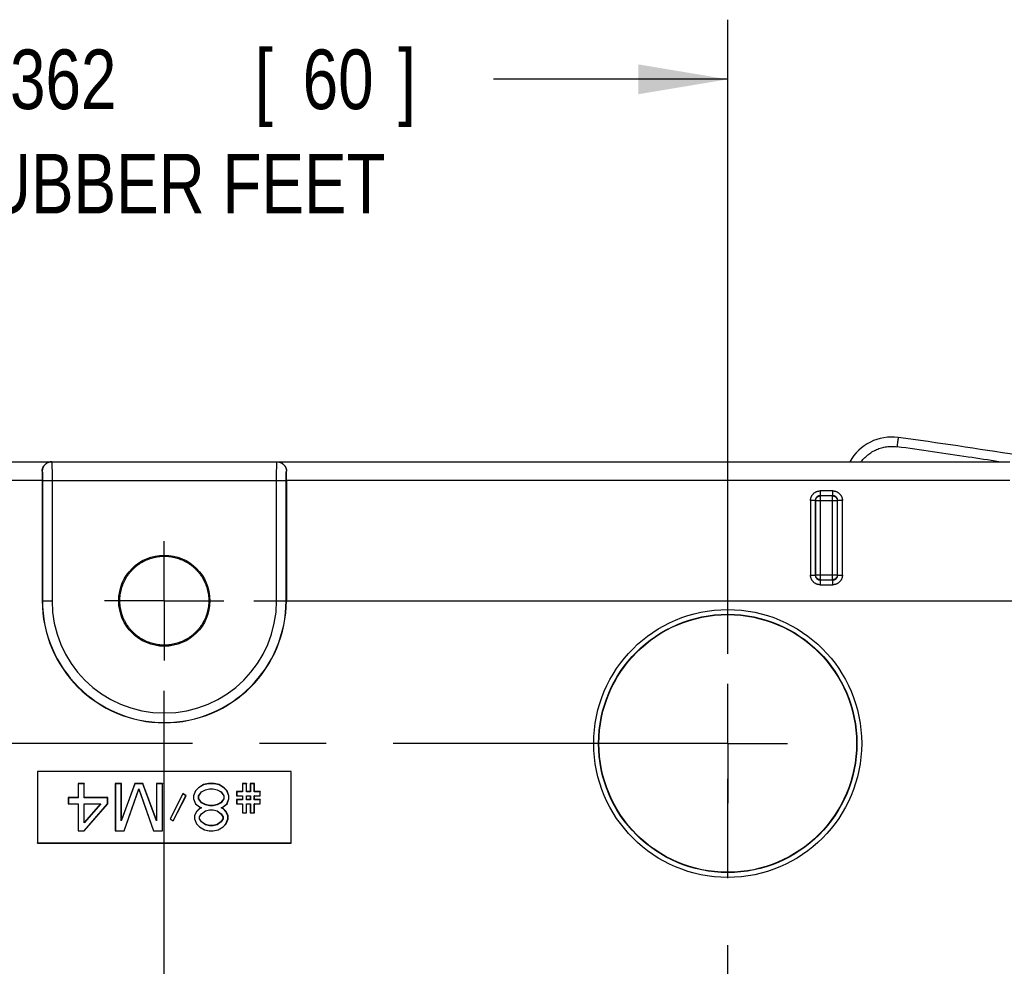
# Model space of a CAD drawing. Header units: inches. Extents: x 0 to 34, y 0 to 22.
# Tile 47 of 49: x 22.2 to 24.3, y 16.9 to 18.9. Entities that reach past the tile are written whole.
import ezdxf

# ---------------------------------------------------------------- set-up
doc = ezdxf.new("R2010")
doc.units = ezdxf.units.IN
doc.header["$LTSCALE"] = 1.87
doc.header["$MEASUREMENT"] = 0
doc.linetypes.add('CENTER', pattern=[0.6, 0.375, -0.075, 0.075, -0.075])
doc.layers.get('0').update_dxf_attribs({"linetype": 'CONTINUOUS'})
doc.layers.add('DEFAULT_1', color=7, linetype='CENTER')
doc.layers.add('DIMENSIONS', color=7, linetype='CONTINUOUS')
doc.styles.get("Standard").update_dxf_attribs({"font": 'txt', "width": 0.8})
doc.dimstyles.new('DIMSTYLE_1', dxfattribs={"dimtxt": 0.125, "dimasz": 0.1875, "dimexe": 0.18, "dimexo": 0.0625, "dimgap": 0.09, "dimtad": 0, "dimtih": 1, "dimtoh": 1, "dimdec": 3, "dimzin": 4, "dimdsep": 46, "dimtxsty": 'STANDARD', "dimblk": '_FILLED', "dimblk1": '_FILLED', "dimblk2": '_FILLED', "dimcen": 0.09, "dimadec": 0, "dimazin": 0, "dimtp": 0.01, "dimtm": 0.01, "dimtfac": 1, "dimtdec": 3, "dimtofl": 0, "dimtmove": 0, "dimatfit": 3, "dimldrblk": '_FILLED', "dimfxl": 1, "dimtolj": 1, "dimtzin": 4, "dimarcsym": 0})

# ---------------------------------------------------------------- blocks, each defined once
blk = doc.blocks.new('_FILLED')
at = {"color": 0, "linetype": 'BYBLOCK'}
blk.add_solid([(0, 0), (-1, 0.167), (-1, -0.167)], dxfattribs=at)
blk = doc.blocks.new('*D4')
at = {"layer": 'DIMENSIONS', "color": 2, "linetype": 'CONTINUOUS'}
for p, q in [((22.7261, 17.6459), (25.5438, 17.6459)), ((25.4188, 17.6459), (25.4188, 14.6908)), ((25.4188, 11.1459), (25.4188, 14.222)), ((22.7261, 11.1459), (25.5438, 11.1459))]:
    blk.add_line(p, q, dxfattribs=at)
at = {"layer": 'DIMENSIONS', "color": 2, "linetype": 'CONTINUOUS', "xscale": 0.1875, "yscale": 0.1875, "zscale": 0.1875}
for p, rotation in [((25.4188, 17.6459), 90), ((25.4188, 11.1459), 270)]:
    blk.add_blockref('_FILLED', p, dxfattribs=dict(at, rotation=rotation))
at = {"layer": 'DIMENSIONS', "color": 2, "linetype": 'CONTINUOUS', "width": 0.8}
for s, p in [('[', (25.3813, 14.5033)), (']', (25.9813, 14.5033)), ('6.500', (24.7563, 14.5033)), ('165.1', (25.4813, 14.5033)), ('PANEL MOUNT SCREWS', (24.5188, 14.2845))]:
    blk.add_text(s, height=0.125, dxfattribs=at).set_placement(p)
blk = doc.blocks.new('*D6')
at = {"layer": 'DIMENSIONS', "color": 2, "linetype": 'CONTINUOUS'}
for p, q in [((21.3574, 17.5342), (21.3574, 18.864)), ((23.7196, 17.5342), (23.7196, 18.864)), ((21.3574, 18.739), (22.0035, 18.739)), ((23.7196, 18.739), (23.2285, 18.739))]:
    blk.add_line(p, q, dxfattribs=at)
at = {"layer": 'DIMENSIONS', "color": 2, "linetype": 'CONTINUOUS', "xscale": 0.1875, "yscale": 0.1875, "zscale": 0.1875, "rotation": 180}
blk.add_blockref('_FILLED', (21.3574, 18.739), dxfattribs=at)
at = {"layer": 'DIMENSIONS', "color": 2, "linetype": 'CONTINUOUS', "xscale": 0.1875, "yscale": 0.1875, "zscale": 0.1875}
blk.add_blockref('_FILLED', (23.7196, 18.739), dxfattribs=at)
at = {"layer": 'DIMENSIONS', "color": 2, "linetype": 'CONTINUOUS', "width": 0.8}
for s, p in [('2.362', (22.1035, 18.6765)), ('[', (22.7285, 18.6765)), ('60', (22.8285, 18.6765)), (']', (23.0285, 18.6765)), ('RUBBER FEET', (22.066, 18.4577))]:
    blk.add_text(s, height=0.125, dxfattribs=at).set_placement(p)

msp = doc.modelspace()

# ---------------------------------------------------------------- linework, layer by layer
at = {"color": 7, "linetype": 'CONTINUOUS'}
for p, q in [((20.7662, 17.9372), (24.3108, 17.9372)), ((22.2825, 17.9172), (22.2827, 17.9172)), ((22.7944, 17.9172), (22.7946, 17.9172)), ((22.2826, 17.8979), (20.7662, 17.8979)), ((22.2826, 17.8979), (22.2826, 17.6459)), ((22.2832, 17.8979), (22.2832, 17.6459)), ((22.2832, 17.8979), (22.7939, 17.8979)), ((22.3031, 17.8979), (22.3031, 17.6459)), ((22.7739, 17.6459), (22.7739, 17.8979)), ((22.7939, 17.6459), (22.7939, 17.8979)), ((22.7944, 17.8979), (22.7944, 17.6459)), ((24.3108, 17.8979), (22.7944, 17.8979)), ((23.9132, 17.876), (23.9132, 17.866)), ((23.94, 17.876), (23.9132, 17.876)), ((23.94, 17.866), (23.94, 17.876)), ((23.8932, 17.856), (23.8932, 17.6994)), ((23.9032, 17.856), (23.8932, 17.856)), ((23.9032, 17.856), (23.9032, 17.6994)), ((23.9037, 17.8555), (23.9032, 17.856)), ((23.9037, 17.8555), (23.9037, 17.6999)), ((23.9494, 17.8555), (23.9037, 17.8555)), ((23.94, 17.866), (23.9132, 17.866)), ((23.9137, 17.8655), (23.9132, 17.866)), ((23.9137, 17.8655), (23.9137, 17.6899)), ((23.9394, 17.8655), (23.9137, 17.8655)), ((23.9394, 17.8655), (23.94, 17.866)), ((23.9394, 17.6899), (23.9394, 17.8655)), ((23.9494, 17.8555), (23.95, 17.856)), ((23.9494, 17.6999), (23.9494, 17.8555)), ((23.95, 17.6994), (23.95, 17.856)), ((23.9599, 17.856), (23.95, 17.856)), ((23.9599, 17.6994), (23.9599, 17.856)), ((23.8932, 17.6994), (23.9032, 17.6994)), ((23.9037, 17.6999), (23.9032, 17.6994)), ((23.9037, 17.6999), (23.9494, 17.6999)), ((23.9137, 17.6899), (23.9132, 17.6894)), ((23.9132, 17.6894), (23.9132, 17.6794)), ((23.9132, 17.6894), (23.94, 17.6894)), ((23.9137, 17.6899), (23.9394, 17.6899)), ((23.9394, 17.6899), (23.94, 17.6894)), ((23.94, 17.6794), (23.94, 17.6894)), ((23.9494, 17.6999), (23.95, 17.6994)), ((23.95, 17.6994), (23.9599, 17.6994)), ((23.9132, 17.6794), (23.94, 17.6794)), ((22.2826, 17.6459), (22.3031, 17.6459)), ((22.7739, 17.6459), (22.7944, 17.6459)), ((22.2725, 17.2879), (22.2725, 17.1378)), ((22.2725, 17.2879), (22.2728, 17.2876)), ((22.8045, 17.2879), (22.2725, 17.2879)), ((22.2728, 17.2876), (22.2728, 17.138)), ((22.8043, 17.2876), (22.2728, 17.2876)), ((22.8045, 17.2879), (22.8043, 17.2876)), ((22.8043, 17.138), (22.8043, 17.2876)), ((22.8045, 17.1378), (22.8045, 17.2879)), ((22.3578, 17.2623), (22.3578, 17.233)), ((22.3578, 17.2623), (22.3581, 17.262)), ((22.3707, 17.2623), (22.3578, 17.2623)), ((22.3581, 17.262), (22.3581, 17.2327)), ((22.3704, 17.262), (22.3581, 17.262)), ((22.3707, 17.2623), (22.3704, 17.262)), ((22.3704, 17.2327), (22.3704, 17.262)), ((22.3707, 17.233), (22.3707, 17.2623)), ((22.4357, 17.2623), (22.4357, 17.1634)), ((22.4357, 17.2623), (22.436, 17.262)), ((22.4486, 17.2623), (22.4357, 17.2623)), ((22.436, 17.262), (22.436, 17.1636)), ((22.4483, 17.262), (22.436, 17.262)), ((22.4486, 17.2623), (22.4483, 17.262)), ((22.477, 17.262), (22.4483, 17.1846)), ((22.4483, 17.1846), (22.4483, 17.262)), ((22.4768, 17.2623), (22.4486, 17.186)), ((22.4486, 17.186), (22.4486, 17.2623)), ((22.4768, 17.2623), (22.477, 17.262)), ((22.4936, 17.2623), (22.4768, 17.2623)), ((22.4934, 17.262), (22.477, 17.262)), ((22.4936, 17.2623), (22.4934, 17.262)), ((22.5221, 17.1846), (22.4934, 17.262)), ((22.5219, 17.186), (22.4936, 17.2623)), ((22.5219, 17.2623), (22.5219, 17.186)), ((22.5219, 17.2623), (22.5221, 17.262)), ((22.5347, 17.2623), (22.5219, 17.2623)), ((22.5221, 17.262), (22.5221, 17.1846)), ((22.5344, 17.262), (22.5221, 17.262)), ((22.5347, 17.2623), (22.5344, 17.262)), ((22.5344, 17.1636), (22.5344, 17.262)), ((22.5347, 17.1634), (22.5347, 17.2623)), ((22.6205, 17.2602), (22.6101, 17.2539)), ((22.6206, 17.2599), (22.6103, 17.2537)), ((22.6308, 17.2623), (22.6205, 17.2602)), ((22.6205, 17.2602), (22.6206, 17.2599)), ((22.6308, 17.262), (22.6206, 17.2599)), ((22.6308, 17.2623), (22.6308, 17.262)), ((22.6431, 17.2623), (22.6308, 17.2623)), ((22.6431, 17.262), (22.6308, 17.262)), ((22.6431, 17.2623), (22.6431, 17.262)), ((22.6535, 17.2602), (22.6431, 17.2623)), ((22.6534, 17.2599), (22.6431, 17.262)), ((22.6535, 17.2602), (22.6534, 17.2599)), ((22.6636, 17.2537), (22.6534, 17.2599)), ((22.6638, 17.2539), (22.6535, 17.2602)), ((22.7023, 17.2623), (22.7023, 17.2456)), ((22.7023, 17.2623), (22.7026, 17.262)), ((22.711, 17.2623), (22.7023, 17.2623)), ((22.7026, 17.262), (22.7026, 17.2453)), ((22.7108, 17.262), (22.7026, 17.262)), ((22.711, 17.2623), (22.7108, 17.262)), ((22.7108, 17.2453), (22.7108, 17.262)), ((22.711, 17.2456), (22.711, 17.2623)), ((22.7187, 17.2623), (22.7187, 17.2456)), ((22.7187, 17.2623), (22.719, 17.262)), ((22.7274, 17.2623), (22.7187, 17.2623)), ((22.719, 17.262), (22.719, 17.2453)), ((22.7272, 17.262), (22.719, 17.262)), ((22.7274, 17.2623), (22.7272, 17.262)), ((22.7272, 17.2453), (22.7272, 17.262)), ((22.7274, 17.2456), (22.7274, 17.2623)), ((22.4545, 17.1636), (22.4852, 17.2516)), ((22.4546, 17.1634), (22.4852, 17.2508)), ((22.4852, 17.2508), (22.4852, 17.2516)), ((22.4852, 17.2516), (22.516, 17.1636)), ((22.4852, 17.2508), (22.5158, 17.1634)), ((22.5774, 17.2415), (22.5505, 17.1887)), ((22.5775, 17.2411), (22.5508, 17.1887)), ((22.557, 17.1846), (22.5836, 17.2369)), ((22.5571, 17.1842), (22.584, 17.237)), ((22.5774, 17.2415), (22.5775, 17.2411)), ((22.584, 17.237), (22.5774, 17.2415)), ((22.5836, 17.2369), (22.5775, 17.2411)), ((22.584, 17.237), (22.5836, 17.2369)), ((22.6039, 17.2475), (22.5998, 17.237)), ((22.5998, 17.237), (22.5998, 17.2306)), ((22.5998, 17.237), (22.6, 17.2369)), ((22.6042, 17.2474), (22.6, 17.2369)), ((22.6, 17.2369), (22.6, 17.2306)), ((22.6101, 17.2539), (22.6039, 17.2475)), ((22.6039, 17.2475), (22.6042, 17.2474)), ((22.6103, 17.2537), (22.6042, 17.2474)), ((22.6101, 17.2539), (22.6103, 17.2537)), ((22.6103, 17.2369), (22.6165, 17.2453)), ((22.6103, 17.2306), (22.6103, 17.2369)), ((22.6106, 17.2368), (22.6103, 17.2369)), ((22.6106, 17.2368), (22.6166, 17.2451)), ((22.6106, 17.2307), (22.6106, 17.2368)), ((22.6165, 17.2453), (22.6247, 17.2495)), ((22.6166, 17.2451), (22.6165, 17.2453)), ((22.6166, 17.2451), (22.6247, 17.2492)), ((22.6247, 17.2495), (22.6329, 17.2516)), ((22.6247, 17.2492), (22.6329, 17.2513)), ((22.6247, 17.2492), (22.6247, 17.2495)), ((22.6329, 17.2513), (22.6329, 17.2516)), ((22.6329, 17.2516), (22.6411, 17.2516)), ((22.6329, 17.2513), (22.641, 17.2513)), ((22.641, 17.2513), (22.6411, 17.2516)), ((22.641, 17.2513), (22.6492, 17.2492)), ((22.6411, 17.2516), (22.6493, 17.2495)), ((22.6492, 17.2492), (22.6493, 17.2495)), ((22.6492, 17.2492), (22.6573, 17.2451)), ((22.6493, 17.2495), (22.6575, 17.2453)), ((22.6573, 17.2451), (22.6575, 17.2453)), ((22.6573, 17.2451), (22.6634, 17.2368)), ((22.6575, 17.2453), (22.6636, 17.2369)), ((22.6634, 17.2368), (22.6636, 17.2369)), ((22.6634, 17.2368), (22.6634, 17.2307)), ((22.6638, 17.2539), (22.6636, 17.2537)), ((22.6698, 17.2474), (22.6636, 17.2537)), ((22.6636, 17.2369), (22.6636, 17.2306)), ((22.67, 17.2475), (22.6638, 17.2539)), ((22.67, 17.2475), (22.6698, 17.2474)), ((22.6739, 17.2369), (22.6698, 17.2474)), ((22.6741, 17.237), (22.67, 17.2475)), ((22.6741, 17.237), (22.6739, 17.2369)), ((22.6739, 17.2306), (22.6739, 17.2369)), ((22.6741, 17.2306), (22.6741, 17.237)), ((22.69, 17.2456), (22.69, 17.2366)), ((22.69, 17.2456), (22.6903, 17.2453)), ((22.7023, 17.2456), (22.69, 17.2456)), ((22.69, 17.2366), (22.6903, 17.2369)), ((22.69, 17.2366), (22.7023, 17.2366)), ((22.6903, 17.2453), (22.6903, 17.2369)), ((22.7026, 17.2453), (22.6903, 17.2453)), ((22.6903, 17.2369), (22.7026, 17.2369)), ((22.7023, 17.2456), (22.7026, 17.2453)), ((22.7023, 17.2366), (22.7026, 17.2369)), ((22.7023, 17.2366), (22.7023, 17.2288)), ((22.7026, 17.2369), (22.7026, 17.2285)), ((22.711, 17.2456), (22.7108, 17.2453)), ((22.719, 17.2453), (22.7108, 17.2453)), ((22.7108, 17.2285), (22.7108, 17.2369)), ((22.711, 17.2366), (22.7108, 17.2369)), ((22.7108, 17.2369), (22.719, 17.2369)), ((22.7187, 17.2456), (22.711, 17.2456)), ((22.711, 17.2288), (22.711, 17.2366)), ((22.711, 17.2366), (22.7187, 17.2366)), ((22.7187, 17.2456), (22.719, 17.2453)), ((22.7187, 17.2366), (22.719, 17.2369)), ((22.7187, 17.2366), (22.7187, 17.2288)), ((22.719, 17.2369), (22.719, 17.2285)), ((22.7274, 17.2456), (22.7272, 17.2453)), ((22.7395, 17.2453), (22.7272, 17.2453)), ((22.7272, 17.2285), (22.7272, 17.2369)), ((22.7274, 17.2366), (22.7272, 17.2369)), ((22.7272, 17.2369), (22.7395, 17.2369)), ((22.7397, 17.2456), (22.7274, 17.2456)), ((22.7274, 17.2288), (22.7274, 17.2366)), ((22.7274, 17.2366), (22.7397, 17.2366)), ((22.7397, 17.2456), (22.7395, 17.2453)), ((22.7395, 17.2369), (22.7395, 17.2453)), ((22.7397, 17.2366), (22.7395, 17.2369)), ((22.7397, 17.2366), (22.7397, 17.2456)), ((22.3373, 17.233), (22.3373, 17.2199)), ((22.3373, 17.233), (22.3376, 17.2327)), ((22.3578, 17.233), (22.3373, 17.233)), ((22.3373, 17.2199), (22.3376, 17.2202)), ((22.3373, 17.2199), (22.3578, 17.2199)), ((22.3376, 17.2327), (22.3376, 17.2202)), ((22.3581, 17.2327), (22.3376, 17.2327)), ((22.3376, 17.2202), (22.3581, 17.2202)), ((22.3578, 17.233), (22.3581, 17.2327)), ((22.3578, 17.2199), (22.3581, 17.2202)), ((22.3578, 17.2199), (22.3578, 17.1634)), ((22.3581, 17.2202), (22.3581, 17.1636)), ((22.3707, 17.233), (22.3704, 17.2327)), ((22.4196, 17.2327), (22.3704, 17.2327)), ((22.3704, 17.1636), (22.4196, 17.2202)), ((22.4052, 17.2202), (22.3704, 17.1804)), ((22.3704, 17.1804), (22.3704, 17.2202)), ((22.3707, 17.2199), (22.3704, 17.2202)), ((22.3704, 17.2202), (22.4052, 17.2202)), ((22.3705, 17.1634), (22.4199, 17.2201)), ((22.4199, 17.233), (22.3707, 17.233)), ((22.4047, 17.2199), (22.3707, 17.1811)), ((22.3707, 17.1811), (22.3707, 17.2199)), ((22.3707, 17.2199), (22.4047, 17.2199)), ((22.4047, 17.2199), (22.4052, 17.2202)), ((22.4199, 17.233), (22.4196, 17.2327)), ((22.4196, 17.2202), (22.4196, 17.2327)), ((22.4199, 17.2201), (22.4196, 17.2202)), ((22.4199, 17.2201), (22.4199, 17.233)), ((22.5998, 17.2306), (22.6039, 17.22)), ((22.5998, 17.2306), (22.6, 17.2306)), ((22.6, 17.2306), (22.6042, 17.2202)), ((22.6039, 17.22), (22.6042, 17.2202)), ((22.6039, 17.22), (22.6122, 17.2137)), ((22.6042, 17.2202), (22.6124, 17.2139)), ((22.6106, 17.2307), (22.6103, 17.2306)), ((22.6165, 17.2223), (22.6103, 17.2306)), ((22.6166, 17.2225), (22.6106, 17.2307)), ((22.6166, 17.2225), (22.6165, 17.2223)), ((22.6247, 17.2181), (22.6165, 17.2223)), ((22.6247, 17.2183), (22.6166, 17.2225)), ((22.6247, 17.2183), (22.6247, 17.2181)), ((22.6329, 17.2162), (22.6247, 17.2183)), ((22.6329, 17.216), (22.6247, 17.2181)), ((22.6329, 17.2162), (22.6329, 17.216)), ((22.641, 17.2162), (22.6329, 17.2162)), ((22.6411, 17.216), (22.6329, 17.216)), ((22.6492, 17.2183), (22.641, 17.2162)), ((22.641, 17.2162), (22.6411, 17.216)), ((22.6493, 17.2181), (22.6411, 17.216)), ((22.6573, 17.2225), (22.6492, 17.2183)), ((22.6492, 17.2183), (22.6493, 17.2181)), ((22.6575, 17.2223), (22.6493, 17.2181)), ((22.6634, 17.2307), (22.6573, 17.2225)), ((22.6573, 17.2225), (22.6575, 17.2223)), ((22.6636, 17.2306), (22.6575, 17.2223)), ((22.6616, 17.2139), (22.6698, 17.2202)), ((22.6617, 17.2137), (22.67, 17.22)), ((22.6634, 17.2307), (22.6636, 17.2306)), ((22.6698, 17.2202), (22.6739, 17.2306)), ((22.67, 17.22), (22.6698, 17.2202)), ((22.67, 17.22), (22.6741, 17.2306)), ((22.6741, 17.2306), (22.6739, 17.2306)), ((22.69, 17.2288), (22.69, 17.2199)), ((22.69, 17.2288), (22.6903, 17.2285)), ((22.7023, 17.2288), (22.69, 17.2288)), ((22.69, 17.2199), (22.6903, 17.2202)), ((22.69, 17.2199), (22.7023, 17.2199)), ((22.6903, 17.2285), (22.6903, 17.2202)), ((22.7026, 17.2285), (22.6903, 17.2285)), ((22.6903, 17.2202), (22.7026, 17.2202)), ((22.7023, 17.2288), (22.7026, 17.2285)), ((22.7023, 17.2199), (22.7026, 17.2202)), ((22.7023, 17.2199), (22.7023, 17.201)), ((22.7026, 17.2202), (22.7026, 17.2013)), ((22.711, 17.2288), (22.7108, 17.2285)), ((22.719, 17.2285), (22.7108, 17.2285)), ((22.7108, 17.2013), (22.7108, 17.2202)), ((22.711, 17.2199), (22.7108, 17.2202)), ((22.7108, 17.2202), (22.719, 17.2202)), ((22.7187, 17.2288), (22.711, 17.2288)), ((22.711, 17.201), (22.711, 17.2199)), ((22.711, 17.2199), (22.7187, 17.2199)), ((22.7187, 17.2288), (22.719, 17.2285)), ((22.7187, 17.2199), (22.719, 17.2202)), ((22.7187, 17.2199), (22.7187, 17.201)), ((22.719, 17.2202), (22.719, 17.2013)), ((22.7274, 17.2288), (22.7272, 17.2285)), ((22.7395, 17.2285), (22.7272, 17.2285)), ((22.7272, 17.2013), (22.7272, 17.2202)), ((22.7274, 17.2199), (22.7272, 17.2202)), ((22.7272, 17.2202), (22.7395, 17.2202)), ((22.7397, 17.2288), (22.7274, 17.2288)), ((22.7274, 17.201), (22.7274, 17.2199)), ((22.7274, 17.2199), (22.7397, 17.2199)), ((22.7397, 17.2288), (22.7395, 17.2285)), ((22.7395, 17.2202), (22.7395, 17.2285)), ((22.7397, 17.2199), (22.7395, 17.2202)), ((22.7397, 17.2199), (22.7397, 17.2288)), ((22.606, 17.2036), (22.6018, 17.1951)), ((22.6018, 17.1951), (22.6018, 17.1887)), ((22.6018, 17.1951), (22.6021, 17.195)), ((22.6062, 17.2034), (22.6021, 17.195)), ((22.6021, 17.195), (22.6021, 17.1887)), ((22.6122, 17.2099), (22.606, 17.2036)), ((22.606, 17.2036), (22.6062, 17.2034)), ((22.6124, 17.2097), (22.6062, 17.2034)), ((22.6122, 17.2137), (22.6124, 17.2139)), ((22.6122, 17.2137), (22.6159, 17.2118)), ((22.6159, 17.2118), (22.6122, 17.2099)), ((22.6122, 17.2099), (22.6124, 17.2097)), ((22.6124, 17.2139), (22.6165, 17.2118)), ((22.6165, 17.2118), (22.6124, 17.2097)), ((22.6124, 17.1929), (22.6165, 17.1992)), ((22.6126, 17.1929), (22.6166, 17.199)), ((22.6159, 17.2118), (22.6165, 17.2118)), ((22.6165, 17.1992), (22.6247, 17.2055)), ((22.6166, 17.199), (22.6165, 17.1992)), ((22.6166, 17.199), (22.6248, 17.2053)), ((22.6247, 17.2055), (22.6329, 17.2076)), ((22.6248, 17.2053), (22.6247, 17.2055)), ((22.6248, 17.2053), (22.6329, 17.2073)), ((22.6329, 17.2073), (22.6329, 17.2076)), ((22.6329, 17.2076), (22.6411, 17.2076)), ((22.6329, 17.2073), (22.641, 17.2073)), ((22.641, 17.2073), (22.6411, 17.2076)), ((22.641, 17.2073), (22.6491, 17.2053)), ((22.6411, 17.2076), (22.6493, 17.2055)), ((22.6491, 17.2053), (22.6493, 17.2055)), ((22.6491, 17.2053), (22.6573, 17.199)), ((22.6493, 17.2055), (22.6575, 17.1992)), ((22.6573, 17.199), (22.6575, 17.1992)), ((22.6573, 17.199), (22.6613, 17.1929)), ((22.6575, 17.2118), (22.6616, 17.2139)), ((22.6616, 17.2097), (22.6575, 17.2118)), ((22.658, 17.2118), (22.6575, 17.2118)), ((22.6575, 17.1992), (22.6616, 17.1929)), ((22.658, 17.2118), (22.6617, 17.2137)), ((22.6617, 17.2099), (22.658, 17.2118)), ((22.6617, 17.2137), (22.6616, 17.2139)), ((22.6617, 17.2099), (22.6616, 17.2097)), ((22.6677, 17.2034), (22.6616, 17.2097)), ((22.6679, 17.2036), (22.6617, 17.2099)), ((22.6679, 17.2036), (22.6677, 17.2034)), ((22.6718, 17.195), (22.6677, 17.2034)), ((22.6721, 17.1951), (22.6679, 17.2036)), ((22.6721, 17.1951), (22.6718, 17.195)), ((22.6718, 17.1887), (22.6718, 17.195)), ((22.6721, 17.1887), (22.6721, 17.1951)), ((22.7023, 17.201), (22.7026, 17.2013)), ((22.7023, 17.201), (22.711, 17.201)), ((22.7026, 17.2013), (22.7108, 17.2013)), ((22.711, 17.201), (22.7108, 17.2013)), ((22.7187, 17.201), (22.719, 17.2013)), ((22.7187, 17.201), (22.7274, 17.201)), ((22.719, 17.2013), (22.7272, 17.2013)), ((22.7274, 17.201), (22.7272, 17.2013)), ((22.3707, 17.1811), (22.3704, 17.1804)), ((22.4486, 17.186), (22.4483, 17.1846)), ((22.5219, 17.186), (22.5221, 17.1846)), ((22.5505, 17.1887), (22.5571, 17.1842)), ((22.5505, 17.1887), (22.5508, 17.1887)), ((22.5508, 17.1887), (22.557, 17.1846)), ((22.5571, 17.1842), (22.557, 17.1846)), ((22.6018, 17.1887), (22.606, 17.1781)), ((22.6018, 17.1887), (22.6021, 17.1887)), ((22.6021, 17.1887), (22.6062, 17.1783)), ((22.606, 17.1781), (22.6062, 17.1783)), ((22.606, 17.1781), (22.6122, 17.1718)), ((22.6062, 17.1783), (22.6124, 17.172)), ((22.6124, 17.1887), (22.6124, 17.1929)), ((22.6126, 17.1929), (22.6124, 17.1929)), ((22.6126, 17.1888), (22.6124, 17.1887)), ((22.6165, 17.1825), (22.6124, 17.1887)), ((22.6126, 17.1888), (22.6126, 17.1929)), ((22.6166, 17.1826), (22.6126, 17.1888)), ((22.6166, 17.1826), (22.6165, 17.1825)), ((22.6247, 17.1762), (22.6165, 17.1825)), ((22.6248, 17.1764), (22.6166, 17.1826)), ((22.6248, 17.1764), (22.6247, 17.1762)), ((22.6329, 17.1741), (22.6247, 17.1762)), ((22.6329, 17.1743), (22.6248, 17.1764)), ((22.6329, 17.1743), (22.6329, 17.1741)), ((22.641, 17.1743), (22.6329, 17.1743)), ((22.6411, 17.1741), (22.6329, 17.1741)), ((22.6491, 17.1764), (22.641, 17.1743)), ((22.641, 17.1743), (22.6411, 17.1741)), ((22.6493, 17.1762), (22.6411, 17.1741)), ((22.6573, 17.1826), (22.6491, 17.1764)), ((22.6491, 17.1764), (22.6493, 17.1762)), ((22.6575, 17.1825), (22.6493, 17.1762)), ((22.6613, 17.1888), (22.6573, 17.1826)), ((22.6573, 17.1826), (22.6575, 17.1825)), ((22.6616, 17.1887), (22.6575, 17.1825)), ((22.6613, 17.1929), (22.6616, 17.1929)), ((22.6613, 17.1929), (22.6613, 17.1888)), ((22.6613, 17.1888), (22.6616, 17.1887)), ((22.6616, 17.1929), (22.6616, 17.1887)), ((22.6616, 17.172), (22.6677, 17.1783)), ((22.6617, 17.1718), (22.6679, 17.1781)), ((22.6677, 17.1783), (22.6718, 17.1887)), ((22.6679, 17.1781), (22.6677, 17.1783)), ((22.6679, 17.1781), (22.6721, 17.1887)), ((22.6721, 17.1887), (22.6718, 17.1887)), ((22.3578, 17.1634), (22.3581, 17.1636)), ((22.3578, 17.1634), (22.3705, 17.1634)), ((22.3581, 17.1636), (22.3704, 17.1636)), ((22.3705, 17.1634), (22.3704, 17.1636)), ((22.4357, 17.1634), (22.436, 17.1636)), ((22.4357, 17.1634), (22.4546, 17.1634)), ((22.436, 17.1636), (22.4545, 17.1636)), ((22.4546, 17.1634), (22.4545, 17.1636)), ((22.5158, 17.1634), (22.516, 17.1636)), ((22.5158, 17.1634), (22.5347, 17.1634)), ((22.516, 17.1636), (22.5344, 17.1636)), ((22.5347, 17.1634), (22.5344, 17.1636)), ((22.6122, 17.1718), (22.6124, 17.172)), ((22.6122, 17.1718), (22.6225, 17.1655)), ((22.6124, 17.172), (22.6226, 17.1657)), ((22.6225, 17.1655), (22.6226, 17.1657)), ((22.6225, 17.1655), (22.6328, 17.1634)), ((22.6226, 17.1657), (22.6329, 17.1636)), ((22.6328, 17.1634), (22.6329, 17.1636)), ((22.6328, 17.1634), (22.6411, 17.1634)), ((22.6329, 17.1636), (22.6411, 17.1636)), ((22.6411, 17.1636), (22.6513, 17.1657)), ((22.6411, 17.1634), (22.6514, 17.1655)), ((22.6411, 17.1634), (22.6411, 17.1636)), ((22.6513, 17.1657), (22.6616, 17.172)), ((22.6514, 17.1655), (22.6513, 17.1657)), ((22.6514, 17.1655), (22.6617, 17.1718)), ((22.6617, 17.1718), (22.6616, 17.172)), ((22.2725, 17.1378), (22.2728, 17.138)), ((22.2725, 17.1378), (22.8045, 17.1378)), ((22.2728, 17.138), (22.8043, 17.138)), ((22.8045, 17.1378), (22.8043, 17.138))]:
    msp.add_line(p, q, dxfattribs=at)
for centre, radius in [((22.5385, 17.6459), 0.0955), ((23.7196, 17.3466), 0.2808), ((23.7196, 17.3466), 0.2708), ((23.7196, 17.3466), 0.2701)]:
    msp.add_circle(centre, radius, dxfattribs=at)
for centre, radius, start, end in [((24.0635, 17.889), 0.1, 82.1849, 151.1974), ((22.5385, 6.7786), 11.3146, 80.90713, 82.18489), ((22.5385, 17.6459), 0.2559, 180, 360), ((22.5385, 17.6459), 0.2554, 180, 360), ((22.5385, 17.6459), 0.2354, 180, 360)]:
    msp.add_arc(centre, radius, start, end, dxfattribs=at)
for points, knots in [([(24.0771, 17.9881), (24.077, 17.9881), (24.0771, 17.9879), (24.077, 17.9877), (24.0769, 17.9871), (24.0768, 17.9865), (24.0767, 17.9857), (24.0766, 17.9847), (24.0764, 17.9836), (24.0762, 17.9823), (24.076, 17.9809), (24.0758, 17.9794), (24.0756, 17.9778), (24.0754, 17.976), (24.0751, 17.9742), (24.0749, 17.9724), (24.0746, 17.9705), (24.0744, 17.9692), (24.0743, 17.9686)], [0, 0, 0, 0, 0.004798, 0.019133, 0.042873, 0.075794, 0.117586, 0.167856, 0.226131, 0.291861, 0.364427, 0.443145, 0.527275, 0.616024, 0.708555, 0.803998, 0.901452, 1, 1, 1, 1]), ([(23.9994, 17.9372), (24, 17.9381), (24.0018, 17.9404), (24.0049, 17.944), (24.0088, 17.9478), (24.0129, 17.9514), (24.0173, 17.9547), (24.0219, 17.9577), (24.0266, 17.9604), (24.0316, 17.9628), (24.0366, 17.9648), (24.0418, 17.9664), (24.0472, 17.9677), (24.0525, 17.9686), (24.058, 17.9692), (24.0634, 17.9694), (24.0689, 17.9692), (24.0725, 17.9688), (24.0743, 17.9686)], [0, 0, 0, 0, 0.039211, 0.103239, 0.167261, 0.231332, 0.29536, 0.359378, 0.42347, 0.487477, 0.551487, 0.61559, 0.67963, 0.74365, 0.807674, 0.871654, 0.935719, 1, 1, 1, 1]), ([(24.2879, 17.9372), (24.2666, 17.9405), (24.2203, 17.9477), (24.1491, 17.9582), (24.0993, 17.9652), (24.0743, 17.9686)], [0, 0, 0, 0, 0.300557, 0.650282, 1, 1, 1, 1]), ([(22.2825, 17.9172), (22.2825, 17.9177), (22.2825, 17.9189), (22.2827, 17.9207), (22.2831, 17.9225), (22.2836, 17.9243), (22.2844, 17.926), (22.2853, 17.9278), (22.2864, 17.9294), (22.2877, 17.931), (22.2892, 17.9325), (22.2909, 17.9338), (22.2928, 17.935), (22.2949, 17.9359), (22.297, 17.9366), (22.2993, 17.9371), (22.3008, 17.9372), (22.3016, 17.9372)], [0, 0, 0, 0, 0.056819, 0.114613, 0.173589, 0.233936, 0.295812, 0.359341, 0.4246, 0.491618, 0.560364, 0.630748, 0.70262, 0.775768, 0.849931, 0.924791, 1, 1, 1, 1]), ([(22.3026, 17.9372), (22.302, 17.9372), (22.3008, 17.9371), (22.299, 17.9368), (22.2972, 17.9364), (22.2954, 17.9358), (22.2937, 17.9351), (22.2921, 17.9342), (22.2906, 17.9331), (22.2892, 17.932), (22.2878, 17.9307), (22.2867, 17.9292), (22.2856, 17.9277), (22.2847, 17.9261), (22.284, 17.9244), (22.2834, 17.9226), (22.283, 17.9208), (22.2827, 17.919), (22.2827, 17.9178), (22.2827, 17.9172)], [0, 0, 0, 0, 0.058814, 0.117628, 0.176443, 0.235259, 0.294076, 0.352895, 0.411715, 0.470537, 0.529361, 0.588187, 0.647015, 0.705844, 0.764674, 0.823505, 0.882336, 0.941168, 1, 1, 1, 1]), ([(22.3026, 17.9372), (22.3027, 17.9372), (22.3027, 17.9369), (22.3027, 17.9366), (22.3028, 17.936), (22.3028, 17.9352), (22.3028, 17.9341), (22.3029, 17.9328), (22.3029, 17.9313), (22.3029, 17.9296), (22.303, 17.9277), (22.303, 17.9256), (22.303, 17.9233), (22.3031, 17.9209), (22.3031, 17.9183), (22.3031, 17.9157), (22.3031, 17.9129), (22.3031, 17.91), (22.3031, 17.907), (22.3031, 17.904), (22.3031, 17.9009), (22.3031, 17.8989), (22.3031, 17.8979)], [0, 0, 0, 0, 0.003246, 0.012527, 0.027887, 0.049235, 0.07642, 0.109309, 0.147732, 0.191344, 0.239904, 0.293238, 0.35092, 0.412475, 0.47769, 0.546262, 0.617529, 0.691095, 0.766683, 0.843727, 0.921605, 1, 1, 1, 1]), ([(22.7739, 17.8979), (22.7739, 17.8989), (22.7739, 17.9009), (22.7739, 17.904), (22.7739, 17.907), (22.774, 17.91), (22.774, 17.9129), (22.774, 17.9157), (22.774, 17.9183), (22.774, 17.9209), (22.7741, 17.9233), (22.7741, 17.9256), (22.7741, 17.9277), (22.7741, 17.9296), (22.7742, 17.9313), (22.7742, 17.9328), (22.7742, 17.9341), (22.7743, 17.9352), (22.7743, 17.936), (22.7743, 17.9366), (22.7744, 17.9369), (22.7744, 17.9372), (22.7744, 17.9372)], [0, 0, 0, 0, 0.078395, 0.156273, 0.233317, 0.308905, 0.382471, 0.453738, 0.52231, 0.587525, 0.64908, 0.706762, 0.760096, 0.808656, 0.852268, 0.890691, 0.92358, 0.950765, 0.972113, 0.987473, 0.996754, 1, 1, 1, 1]), ([(22.7744, 17.9372), (22.7751, 17.9372), (22.7763, 17.9371), (22.7781, 17.9368), (22.7799, 17.9364), (22.7817, 17.9358), (22.7834, 17.9351), (22.785, 17.9342), (22.7865, 17.9331), (22.7879, 17.932), (22.7892, 17.9307), (22.7904, 17.9292), (22.7915, 17.9277), (22.7924, 17.9261), (22.7931, 17.9244), (22.7937, 17.9226), (22.7941, 17.9208), (22.7944, 17.919), (22.7944, 17.9178), (22.7944, 17.9172)], [0, 0, 0, 0, 0.058814, 0.117628, 0.176443, 0.235259, 0.294076, 0.352895, 0.411715, 0.470537, 0.529361, 0.588187, 0.647015, 0.705844, 0.764674, 0.823505, 0.882336, 0.941168, 1, 1, 1, 1]), ([(22.7755, 17.9372), (22.7762, 17.9372), (22.7778, 17.9371), (22.78, 17.9366), (22.7822, 17.9359), (22.7843, 17.935), (22.7862, 17.9338), (22.7879, 17.9325), (22.7894, 17.931), (22.7907, 17.9294), (22.7918, 17.9278), (22.7927, 17.926), (22.7934, 17.9243), (22.794, 17.9225), (22.7943, 17.9207), (22.7946, 17.9189), (22.7946, 17.9177), (22.7946, 17.9172)], [0, 0, 0, 0, 0.075209, 0.150069, 0.224232, 0.29738, 0.369252, 0.439636, 0.508382, 0.5754, 0.640659, 0.704188, 0.766064, 0.826411, 0.885387, 0.943181, 1, 1, 1, 1]), ([(22.2825, 17.9172), (22.2825, 17.9163), (22.2825, 17.9146), (22.2826, 17.9119), (22.2826, 17.9092), (22.2826, 17.9064), (22.2826, 17.9036), (22.2826, 17.9007), (22.2826, 17.8988), (22.2826, 17.8979)], [0, 0, 0, 0, 0.132673, 0.269998, 0.411238, 0.555638, 0.702424, 0.850809, 1, 1, 1, 1]), ([(22.2827, 17.9172), (22.2827, 17.9172), (22.2827, 17.917), (22.2828, 17.9167), (22.2828, 17.9163), (22.2828, 17.9156), (22.2829, 17.9148), (22.2829, 17.9139), (22.283, 17.9127), (22.283, 17.9115), (22.283, 17.9101), (22.2831, 17.9085), (22.2831, 17.9069), (22.2831, 17.9052), (22.2831, 17.9034), (22.2831, 17.9016), (22.2832, 17.8997), (22.2832, 17.8985), (22.2832, 17.8979)], [0, 0, 0, 0, 0.005447, 0.020036, 0.043992, 0.077091, 0.11911, 0.169617, 0.228013, 0.293927, 0.366646, 0.445343, 0.529515, 0.618216, 0.710465, 0.805568, 0.902425, 1, 1, 1, 1]), ([(22.7939, 17.8979), (22.7939, 17.8985), (22.7939, 17.8997), (22.7939, 17.9016), (22.7939, 17.9034), (22.794, 17.9052), (22.794, 17.9069), (22.794, 17.9085), (22.794, 17.9101), (22.7941, 17.9115), (22.7941, 17.9127), (22.7941, 17.9139), (22.7942, 17.9148), (22.7942, 17.9156), (22.7943, 17.9163), (22.7943, 17.9167), (22.7944, 17.917), (22.7944, 17.9172), (22.7944, 17.9172)], [0, 0, 0, 0, 0.097575, 0.194432, 0.289535, 0.381784, 0.470485, 0.554657, 0.633354, 0.706073, 0.771987, 0.830383, 0.88089, 0.922909, 0.956008, 0.979964, 0.994553, 1, 1, 1, 1]), ([(22.7944, 17.8979), (22.7944, 17.8988), (22.7944, 17.9007), (22.7945, 17.9036), (22.7945, 17.9064), (22.7945, 17.9092), (22.7945, 17.9119), (22.7945, 17.9146), (22.7946, 17.9163), (22.7946, 17.9172)], [0, 0, 0, 0, 0.149191, 0.297576, 0.444362, 0.588762, 0.730002, 0.867327, 1, 1, 1, 1]), ([(23.8932, 17.856), (23.8932, 17.8567), (23.8933, 17.8579), (23.8935, 17.8597), (23.894, 17.8615), (23.8945, 17.8633), (23.8953, 17.865), (23.8962, 17.8666), (23.8972, 17.8681), (23.8984, 17.8695), (23.8997, 17.8708), (23.9011, 17.872), (23.9027, 17.8731), (23.9043, 17.874), (23.906, 17.8747), (23.9077, 17.8753), (23.9095, 17.8757), (23.9114, 17.876), (23.9126, 17.876), (23.9132, 17.876)], [0, 0, 0, 0, 0.058872, 0.11792, 0.17672, 0.235412, 0.294303, 0.353187, 0.411861, 0.470672, 0.529623, 0.588335, 0.647069, 0.705986, 0.764786, 0.823481, 0.882393, 0.941399, 1, 1, 1, 1]), ([(23.94, 17.876), (23.9406, 17.876), (23.9418, 17.876), (23.9436, 17.8757), (23.9454, 17.8753), (23.9472, 17.8747), (23.9489, 17.874), (23.9505, 17.8731), (23.952, 17.872), (23.9534, 17.8708), (23.9548, 17.8695), (23.9559, 17.8681), (23.957, 17.8666), (23.9579, 17.865), (23.9586, 17.8633), (23.9592, 17.8615), (23.9596, 17.8597), (23.9599, 17.8579), (23.9599, 17.8567), (23.9599, 17.856)], [0, 0, 0, 0, 0.058872, 0.11792, 0.17672, 0.235412, 0.294303, 0.353187, 0.411861, 0.470672, 0.529623, 0.588335, 0.647069, 0.705986, 0.764786, 0.823481, 0.882393, 0.941399, 1, 1, 1, 1]), ([(23.9132, 17.866), (23.9128, 17.866), (23.9121, 17.866), (23.911, 17.8658), (23.9099, 17.8655), (23.9089, 17.8651), (23.9079, 17.8645), (23.907, 17.8639), (23.9061, 17.8631), (23.9054, 17.8623), (23.9047, 17.8614), (23.9042, 17.8604), (23.9038, 17.8594), (23.9034, 17.8583), (23.9033, 17.8572), (23.9032, 17.8564), (23.9032, 17.856)], [0, 0, 0, 0, 0.071476, 0.143042, 0.214531, 0.285981, 0.357352, 0.428565, 0.499801, 0.571192, 0.642591, 0.714051, 0.785509, 0.856932, 0.928412, 1, 1, 1, 1]), ([(23.9037, 17.8555), (23.9037, 17.8559), (23.9038, 17.8567), (23.904, 17.8578), (23.9043, 17.8588), (23.9047, 17.8599), (23.9052, 17.8609), (23.9059, 17.8618), (23.9066, 17.8626), (23.9075, 17.8634), (23.9084, 17.864), (23.9094, 17.8646), (23.9104, 17.865), (23.9115, 17.8653), (23.9126, 17.8655), (23.9134, 17.8655), (23.9137, 17.8655)], [0, 0, 0, 0, 0.07135, 0.142765, 0.214197, 0.28563, 0.357071, 0.428513, 0.499956, 0.571399, 0.642841, 0.714281, 0.785718, 0.85715, 0.928578, 1, 1, 1, 1]), ([(23.9394, 17.8655), (23.9398, 17.8655), (23.9406, 17.8655), (23.9417, 17.8653), (23.9427, 17.865), (23.9438, 17.8646), (23.9448, 17.864), (23.9457, 17.8634), (23.9465, 17.8626), (23.9473, 17.8618), (23.9479, 17.8609), (23.9485, 17.8599), (23.9489, 17.8588), (23.9492, 17.8578), (23.9494, 17.8567), (23.9494, 17.8559), (23.9494, 17.8555)], [0, 0, 0, 0, 0.071416, 0.142837, 0.214263, 0.285693, 0.357127, 0.428563, 0.5, 0.571437, 0.642873, 0.714307, 0.785737, 0.857163, 0.928584, 1, 1, 1, 1]), ([(23.95, 17.856), (23.95, 17.8564), (23.9499, 17.8572), (23.9497, 17.8583), (23.9494, 17.8594), (23.949, 17.8604), (23.9484, 17.8614), (23.9478, 17.8623), (23.947, 17.8631), (23.9462, 17.8639), (23.9453, 17.8645), (23.9443, 17.8651), (23.9433, 17.8655), (23.9422, 17.8658), (23.9411, 17.866), (23.9403, 17.866), (23.94, 17.866)], [0, 0, 0, 0, 0.071476, 0.143042, 0.214531, 0.285981, 0.357352, 0.428565, 0.499801, 0.571192, 0.642591, 0.714051, 0.785509, 0.856932, 0.928412, 1, 1, 1, 1]), ([(22.5385, 17.5527), (22.5365, 17.5527), (22.5324, 17.5529), (22.5264, 17.5535), (22.5203, 17.5544), (22.5144, 17.5558), (22.5086, 17.5576), (22.5028, 17.5598), (22.4973, 17.5623), (22.4919, 17.5652), (22.4867, 17.5684), (22.4818, 17.5719), (22.477, 17.5758), (22.4726, 17.58), (22.4684, 17.5844), (22.4645, 17.5891), (22.461, 17.5941), (22.4578, 17.5993), (22.4549, 17.6047), (22.4524, 17.6102), (22.4502, 17.6159), (22.4485, 17.6218), (22.4471, 17.6277), (22.4461, 17.6337), (22.4455, 17.6398), (22.4453, 17.6459), (22.4455, 17.652), (22.4461, 17.6581), (22.4471, 17.6641), (22.4485, 17.6701), (22.4502, 17.6759), (22.4524, 17.6816), (22.4549, 17.6872), (22.4578, 17.6926), (22.461, 17.6977), (22.4645, 17.7027), (22.4684, 17.7074), (22.4726, 17.7119), (22.477, 17.716), (22.4818, 17.7199), (22.4867, 17.7235), (22.4919, 17.7267), (22.4973, 17.7296), (22.5028, 17.7321), (22.5086, 17.7342), (22.5144, 17.736), (22.5203, 17.7374), (22.5264, 17.7384), (22.5324, 17.739), (22.5365, 17.7391), (22.5385, 17.7391)], [0, 0, 0, 0, 0.020833, 0.041666, 0.062499, 0.083331, 0.104164, 0.124997, 0.14583, 0.166663, 0.187497, 0.20833, 0.229163, 0.249996, 0.270829, 0.291662, 0.312496, 0.33333, 0.354164, 0.374998, 0.395831, 0.416665, 0.437498, 0.458332, 0.479166, 0.5, 0.520834, 0.541668, 0.562502, 0.583335, 0.604169, 0.625002, 0.645836, 0.66667, 0.687504, 0.708338, 0.729171, 0.750004, 0.770837, 0.79167, 0.812503, 0.833337, 0.85417, 0.875003, 0.895836, 0.916669, 0.937501, 0.958334, 0.979167, 1, 1, 1, 1]), ([(22.5385, 17.7391), (22.5406, 17.7391), (22.5446, 17.739), (22.5507, 17.7384), (22.5567, 17.7374), (22.5627, 17.736), (22.5685, 17.7342), (22.5742, 17.7321), (22.5798, 17.7296), (22.5852, 17.7267), (22.5904, 17.7235), (22.5953, 17.7199), (22.6, 17.716), (22.6045, 17.7119), (22.6087, 17.7074), (22.6125, 17.7027), (22.6161, 17.6977), (22.6193, 17.6926), (22.6222, 17.6872), (22.6247, 17.6816), (22.6269, 17.6759), (22.6286, 17.6701), (22.63, 17.6641), (22.631, 17.6581), (22.6316, 17.652), (22.6318, 17.6459), (22.6316, 17.6398), (22.631, 17.6337), (22.63, 17.6277), (22.6286, 17.6218), (22.6269, 17.6159), (22.6247, 17.6102), (22.6222, 17.6047), (22.6193, 17.5993), (22.6161, 17.5941), (22.6125, 17.5891), (22.6087, 17.5844), (22.6045, 17.58), (22.6, 17.5758), (22.5953, 17.5719), (22.5904, 17.5684), (22.5852, 17.5652), (22.5798, 17.5623), (22.5742, 17.5598), (22.5685, 17.5576), (22.5627, 17.5558), (22.5567, 17.5544), (22.5507, 17.5535), (22.5446, 17.5529), (22.5406, 17.5527), (22.5385, 17.5527)], [0, 0, 0, 0, 0.020833, 0.041666, 0.062499, 0.083331, 0.104164, 0.124997, 0.14583, 0.166663, 0.187497, 0.20833, 0.229163, 0.249996, 0.270829, 0.291662, 0.312496, 0.33333, 0.354164, 0.374998, 0.395831, 0.416665, 0.437498, 0.458332, 0.479166, 0.5, 0.520834, 0.541668, 0.562502, 0.583335, 0.604169, 0.625002, 0.645836, 0.66667, 0.687504, 0.708338, 0.729171, 0.750004, 0.770837, 0.79167, 0.812503, 0.833337, 0.85417, 0.875003, 0.895836, 0.916669, 0.937501, 0.958334, 0.979167, 1, 1, 1, 1]), ([(23.9132, 17.6794), (23.9126, 17.6794), (23.9114, 17.6794), (23.9095, 17.6797), (23.9077, 17.6801), (23.906, 17.6807), (23.9043, 17.6815), (23.9027, 17.6824), (23.9011, 17.6834), (23.8997, 17.6846), (23.8984, 17.6859), (23.8972, 17.6873), (23.8962, 17.6888), (23.8953, 17.6905), (23.8945, 17.6921), (23.894, 17.6939), (23.8935, 17.6957), (23.8933, 17.6975), (23.8932, 17.6988), (23.8932, 17.6994)], [0, 0, 0, 0, 0.058872, 0.11792, 0.17672, 0.235412, 0.294303, 0.353187, 0.411861, 0.470672, 0.529623, 0.588335, 0.647069, 0.705986, 0.764786, 0.823481, 0.882393, 0.941399, 1, 1, 1, 1]), ([(23.9032, 17.6994), (23.9032, 17.699), (23.9033, 17.6983), (23.9034, 17.6971), (23.9038, 17.6961), (23.9042, 17.695), (23.9047, 17.694), (23.9054, 17.6931), (23.9061, 17.6923), (23.907, 17.6915), (23.9079, 17.6909), (23.9089, 17.6904), (23.9099, 17.6899), (23.911, 17.6896), (23.9121, 17.6894), (23.9128, 17.6894), (23.9132, 17.6894)], [0, 0, 0, 0, 0.071476, 0.143042, 0.214531, 0.285981, 0.357352, 0.428565, 0.499801, 0.571192, 0.642591, 0.714051, 0.785509, 0.856932, 0.928412, 1, 1, 1, 1]), ([(23.9137, 17.6899), (23.9134, 17.6899), (23.9126, 17.6899), (23.9115, 17.6901), (23.9104, 17.6904), (23.9094, 17.6909), (23.9084, 17.6914), (23.9075, 17.6921), (23.9066, 17.6928), (23.9059, 17.6936), (23.9052, 17.6946), (23.9047, 17.6955), (23.9043, 17.6966), (23.904, 17.6977), (23.9038, 17.6988), (23.9037, 17.6995), (23.9037, 17.6999)], [0, 0, 0, 0, 0.07135, 0.142765, 0.214197, 0.28563, 0.357071, 0.428513, 0.499956, 0.571399, 0.642841, 0.714281, 0.785718, 0.85715, 0.928578, 1, 1, 1, 1]), ([(23.9494, 17.6999), (23.9494, 17.6995), (23.9494, 17.6988), (23.9492, 17.6977), (23.9489, 17.6966), (23.9485, 17.6955), (23.9479, 17.6946), (23.9473, 17.6936), (23.9465, 17.6928), (23.9457, 17.6921), (23.9448, 17.6914), (23.9438, 17.6909), (23.9427, 17.6904), (23.9417, 17.6901), (23.9406, 17.6899), (23.9398, 17.6899), (23.9394, 17.6899)], [0, 0, 0, 0, 0.07135, 0.142765, 0.214197, 0.28563, 0.357071, 0.428513, 0.499956, 0.571399, 0.642841, 0.714281, 0.785718, 0.85715, 0.928578, 1, 1, 1, 1]), ([(23.9599, 17.6994), (23.9599, 17.6988), (23.9599, 17.6975), (23.9596, 17.6957), (23.9592, 17.6939), (23.9586, 17.6921), (23.9579, 17.6904), (23.957, 17.6888), (23.9559, 17.6873), (23.9547, 17.6859), (23.9534, 17.6846), (23.952, 17.6834), (23.9505, 17.6824), (23.9489, 17.6815), (23.9472, 17.6807), (23.9454, 17.6801), (23.9436, 17.6797), (23.9418, 17.6794), (23.9406, 17.6794), (23.94, 17.6794)], [0, 0, 0, 0, 0.058872, 0.11792, 0.17672, 0.235412, 0.294303, 0.353187, 0.411861, 0.470672, 0.529623, 0.588335, 0.647069, 0.705986, 0.764786, 0.823481, 0.882393, 0.941399, 1, 1, 1, 1]), ([(23.94, 17.6894), (23.9403, 17.6894), (23.9411, 17.6894), (23.9422, 17.6896), (23.9433, 17.6899), (23.9443, 17.6904), (23.9453, 17.6909), (23.9462, 17.6915), (23.947, 17.6923), (23.9478, 17.6931), (23.9484, 17.694), (23.949, 17.695), (23.9494, 17.6961), (23.9497, 17.6971), (23.9499, 17.6983), (23.95, 17.699), (23.95, 17.6994)], [0, 0, 0, 0, 0.071476, 0.143042, 0.214531, 0.285981, 0.357352, 0.428565, 0.499801, 0.571192, 0.642591, 0.714051, 0.785509, 0.856932, 0.928412, 1, 1, 1, 1])]:
    msp.add_open_spline(points, degree=3, knots=knots, dxfattribs=at)
at = {"layer": 'DEFAULT_1', "color": 7, "linetype": 'CENTER'}
for p, q in [((22.5385, 17.6459), (22.5385, 17.771)), ((22.5385, 17.6459), (22.4134, 17.6459)), ((22.5385, 17.6459), (22.5385, 17.5208)), ((22.5385, 17.6459), (22.6636, 17.6459)), ((22.5385, 11.1459), (22.5385, 17.588)), ((23.7196, 17.3466), (23.7196, 17.4717)), ((23.7196, 17.3466), (21.4624, 17.3466)), ((23.7196, 17.3466), (23.7196, 17.2215)), ((23.7196, 17.3466), (23.8447, 17.3466)), ((23.7196, 11.454), (23.7196, 17.2724))]:
    msp.add_line(p, q, dxfattribs=at)

# ---------------------------------------------------------------- dimensions: what is measured, and where the dimension line sits
at = {"layer": 'DIMENSIONS', "color": 2, "linetype": 'CONTINUOUS'}
dim = msp.add_linear_dim(base=(23.7196, 18.739), p1=(21.3574, 17.5342), p2=(23.7196, 17.5342), text='<>\\PRUBBER FEET', dimstyle='DIMSTYLE_1', dxfattribs=at)
dim.commit()
dim.dimension.update_dxf_attribs({"geometry": '*D6', "text_midpoint": (22.616, 18.6296), "dimtype": 160})
dim = msp.add_linear_dim(base=(25.4188, 11.1459), p1=(22.7261, 17.6459), p2=(22.7261, 11.1459), angle=270, text='<>\\PPANEL MOUNT SCREWS', dimstyle='DIMSTYLE_1', dxfattribs=at)
dim.commit()
dim.dimension.update_dxf_attribs({"geometry": '*D4', "text_midpoint": (25.4188, 14.4564), "dimtype": 160})

doc.saveas('drawing.dxf')
